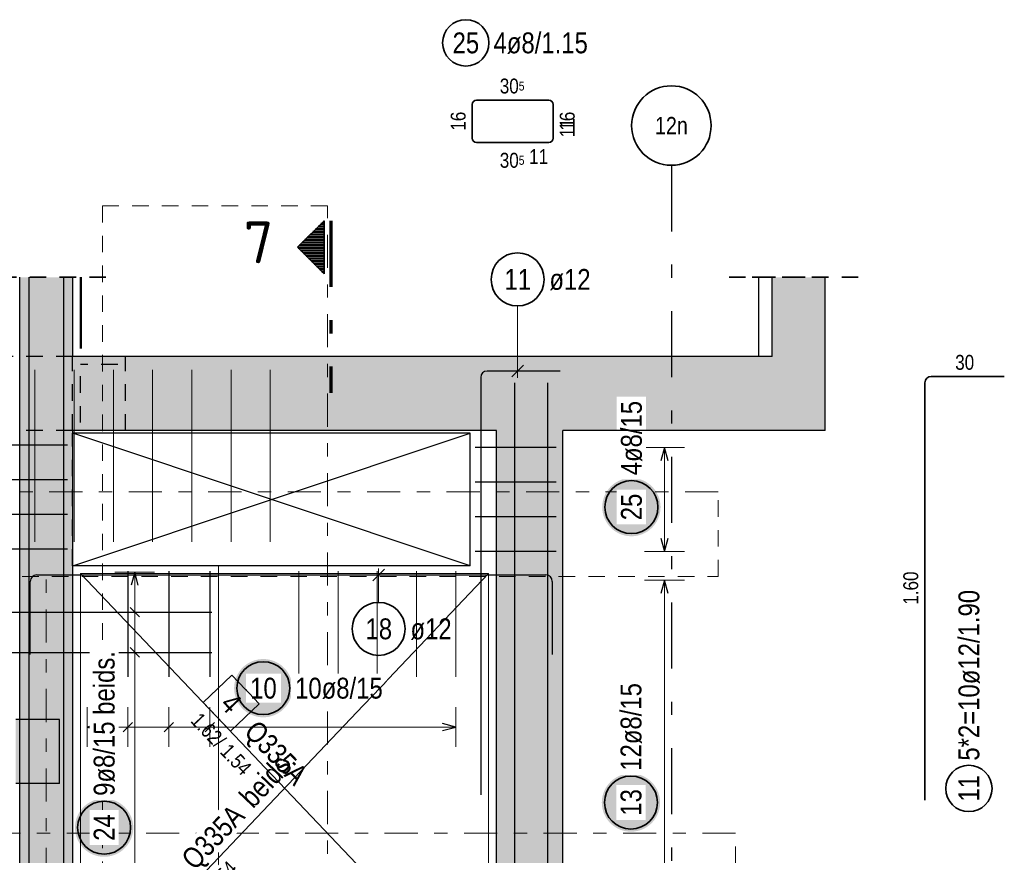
# Model space of a CAD drawing. Header units: millimetres. Extents: x -20 to 91, y -4 to 50.
# Tile 17 of 41: x 42.01 to 49.44, y 14.59 to 20.9. Entities that reach past the tile are written whole.
import ezdxf
from ezdxf.enums import TextEntityAlignment as Align

# ---------------------------------------------------------------- set-up
doc = ezdxf.new("R2010")
doc.units = ezdxf.units.MM
for name, pattern in [('DASHDOT', [1, 0.5, -0.25, 0, -0.25]), ('DASHDOTX2', [2, 1, -0.5, 0, -0.5]), ('HIDDEN', [0.375, 0.25, -0.125])]:
    doc.linetypes.add(name, pattern=pattern)
for name, color, linetype, lineweight in [('Achsen', 7, 'Continuous', 20), ('Bewehrung', 7, 'Continuous', 20), ('nplo Bewehrung', 7, 'Continuous', 20), ('Schraffuren', 7, 'Continuous', 20)]:
    doc.layers.add(name, color=color, linetype=linetype, lineweight=lineweight)
doc.styles.add('Arial Narrow', font='ARIALN.TTF')
doc.styles.add('isocp', font='isocp', dxfattribs={"width": 1.1})

msp = doc.modelspace()

# ---------------------------------------------------------------- hatches: boundary and pattern name
at = {"lineweight": 50}
h = msp.add_hatch(dxfattribs=at)
h.set_pattern_fill('Mau', color=4, scale=0.01, style=0, pattern_type=2)
h.set_pattern_definition([(0, (0, 0), (0, 0.02), [])])
h.paths.add_polyline_path([(44.306412, 19.384359), (44.106412, 19.184359), (44.306412, 18.984359)])
at = {"lineweight": 25, "true_color": 0xffffff}
for points in [[(44.067571, 15.855406), (44.067437, 15.863084), (44.067035, 15.870752), (44.066366, 15.878402), (44.06543, 15.886024), (44.064229, 15.893608), (44.062763, 15.901146), (44.061036, 15.908629), (44.059049, 15.916046), (44.056803, 15.923389), (44.054303, 15.93065), (44.051551, 15.937819), (44.048551, 15.944888), (44.045306, 15.951847), (44.041819, 15.958689), (44.038097, 15.965406), (44.034142, 15.971988), (44.029959, 15.978428), (44.025555, 15.984718), (44.020933, 15.990851), (44.016101, 15.996819), (44.011063, 16.002614), (44.005826, 16.008231), (44.000396, 16.01366), (43.99478, 16.018898), (43.988984, 16.023936), (43.983017, 16.028768), (43.976884, 16.033389), (43.970593, 16.037794), (43.964153, 16.041976), (43.957571, 16.045931), (43.950855, 16.049654), (43.944013, 16.05314), (43.937053, 16.056386), (43.929984, 16.059386), (43.922815, 16.062138), (43.915555, 16.064638), (43.908211, 16.066883), (43.900794, 16.068871), (43.893312, 16.070598), (43.885774, 16.072063), (43.878189, 16.073265), (43.870567, 16.074201), (43.862917, 16.07487), (43.855249, 16.075272), (43.847571, 16.075406), (43.839893, 16.075272), (43.832225, 16.07487), (43.824575, 16.074201), (43.816953, 16.073265), (43.809368, 16.072063), (43.80183, 16.070598), (43.794348, 16.068871), (43.786931, 16.066883), (43.779587, 16.064638), (43.772327, 16.062138), (43.765158, 16.059386), (43.758089, 16.056386), (43.751129, 16.05314), (43.744287, 16.049654), (43.737571, 16.045931), (43.730989, 16.041976), (43.724549, 16.037794), (43.718258, 16.033389), (43.712125, 16.028768), (43.706158, 16.023936), (43.700362, 16.018898), (43.694746, 16.01366), (43.689316, 16.008231), (43.684079, 16.002614), (43.679041, 15.996819), (43.674209, 15.990851), (43.669587, 15.984718), (43.665183, 15.978428), (43.661, 15.971988), (43.657045, 15.965406), (43.653323, 15.958689), (43.649836, 15.951847), (43.646591, 15.944888), (43.643591, 15.937819), (43.640839, 15.93065), (43.638339, 15.923389), (43.636093, 15.916046), (43.634106, 15.908629), (43.632379, 15.901146), (43.630913, 15.893608), (43.629712, 15.886024), (43.628776, 15.878402), (43.628107, 15.870752), (43.627705, 15.863084), (43.627571, 15.855406), (43.627705, 15.847728), (43.628107, 15.840059), (43.628776, 15.832409), (43.629712, 15.824788), (43.630913, 15.817203), (43.632379, 15.809665), (43.634106, 15.802183), (43.636093, 15.794766), (43.638339, 15.787422), (43.640839, 15.780161), (43.643591, 15.772992), (43.646591, 15.765924), (43.649836, 15.758964), (43.653323, 15.752122), (43.657045, 15.745406), (43.661, 15.738824), (43.665183, 15.732383), (43.669587, 15.726093), (43.674209, 15.71996), (43.679041, 15.713992), (43.684079, 15.708197), (43.689316, 15.702581), (43.694746, 15.697151), (43.700362, 15.691914), (43.706158, 15.686876), (43.712125, 15.682043), (43.718258, 15.677422), (43.724549, 15.673017), (43.730989, 15.668835), (43.737571, 15.66488), (43.744287, 15.661157), (43.751129, 15.657671), (43.758089, 15.654426), (43.765158, 15.651425), (43.772327, 15.648673), (43.779587, 15.646173), (43.786931, 15.643928), (43.794348, 15.641941), (43.80183, 15.640213), (43.809368, 15.638748), (43.816953, 15.637547), (43.824575, 15.636611), (43.832225, 15.635942), (43.839893, 15.63554), (43.847571, 15.635406), (43.855249, 15.63554), (43.862917, 15.635942), (43.870567, 15.636611), (43.878189, 15.637547), (43.885774, 15.638748), (43.893312, 15.640213), (43.900794, 15.641941), (43.908211, 15.643928), (43.915555, 15.646173), (43.922815, 15.648673), (43.929984, 15.651425), (43.937053, 15.654426), (43.944013, 15.657671), (43.950855, 15.661157), (43.957571, 15.66488), (43.964153, 15.668835), (43.970593, 15.673017), (43.976884, 15.677422), (43.983017, 15.682043), (43.988984, 15.686876), (43.99478, 15.691914), (44.000396, 15.697151), (44.005826, 15.702581), (44.011063, 15.708197), (44.016101, 15.713992), (44.020933, 15.71996), (44.025555, 15.726093), (44.029959, 15.732383), (44.034142, 15.738824), (44.038097, 15.745406), (44.041819, 15.752122), (44.045306, 15.758964), (44.048551, 15.765924), (44.051551, 15.772992), (44.054303, 15.780161), (44.056803, 15.787422), (44.059049, 15.794766), (44.061036, 15.802183), (44.062763, 15.809665), (44.064229, 15.817203), (44.06543, 15.824788), (44.066366, 15.832409), (44.067035, 15.840059)], [(46.843458, 14.991771), (46.843324, 14.999448), (46.842922, 15.007117), (46.842253, 15.014767), (46.841317, 15.022389), (46.840116, 15.029973), (46.83865, 15.037511), (46.836923, 15.044993), (46.834936, 15.052411), (46.83269, 15.059754), (46.83019, 15.067015), (46.827438, 15.074184), (46.824438, 15.081253), (46.821193, 15.088212), (46.817706, 15.095054), (46.813984, 15.101771), (46.810029, 15.108353), (46.805846, 15.114793), (46.801442, 15.121083), (46.79682, 15.127216), (46.791988, 15.133184), (46.78695, 15.138979), (46.781713, 15.144595), (46.776283, 15.150025), (46.770667, 15.155262), (46.764871, 15.1603), (46.758903, 15.165133), (46.752771, 15.169754), (46.74648, 15.174159), (46.74004, 15.178341), (46.733458, 15.182296), (46.726742, 15.186019), (46.7199, 15.189505), (46.71294, 15.192751), (46.705871, 15.195751), (46.698702, 15.198503), (46.691442, 15.201003), (46.684098, 15.203248), (46.676681, 15.205236), (46.669199, 15.206963), (46.661661, 15.208428), (46.654076, 15.20963), (46.646454, 15.210565), (46.638804, 15.211235), (46.631136, 15.211637), (46.623458, 15.211771), (46.61578, 15.211637), (46.608112, 15.211235), (46.600462, 15.210565), (46.59284, 15.20963), (46.585255, 15.208428), (46.577717, 15.206963), (46.570235, 15.205236), (46.562818, 15.203248), (46.555474, 15.201003), (46.548214, 15.198503), (46.541044, 15.195751), (46.533976, 15.192751), (46.527016, 15.189505), (46.520174, 15.186019), (46.513458, 15.182296), (46.506876, 15.178341), (46.500435, 15.174159), (46.494145, 15.169754), (46.488012, 15.165133), (46.482045, 15.1603), (46.476249, 15.155262), (46.470633, 15.150025), (46.465203, 15.144595), (46.459966, 15.138979), (46.454928, 15.133184), (46.450096, 15.127216), (46.445474, 15.121083), (46.44107, 15.114793), (46.436887, 15.108353), (46.432932, 15.101771), (46.429209, 15.095054), (46.425723, 15.088212), (46.422478, 15.081253), (46.419477, 15.074184), (46.416726, 15.067015), (46.414226, 15.059754), (46.41198, 15.052411), (46.409993, 15.044993), (46.408265, 15.037511), (46.4068, 15.029973), (46.405599, 15.022389), (46.404663, 15.014767), (46.403994, 15.007117), (46.403592, 14.999448), (46.403458, 14.991771), (46.403592, 14.984093), (46.403994, 14.976424), (46.404663, 14.968774), (46.405599, 14.961152), (46.4068, 14.953568), (46.408265, 14.94603), (46.409993, 14.938548), (46.41198, 14.93113), (46.414226, 14.923787), (46.416726, 14.916526), (46.419477, 14.909357), (46.422478, 14.902288), (46.425723, 14.895329), (46.429209, 14.888487), (46.432932, 14.881771), (46.436887, 14.875188), (46.44107, 14.868748), (46.445474, 14.862458), (46.450096, 14.856325), (46.454928, 14.850357), (46.459966, 14.844562), (46.465203, 14.838946), (46.470633, 14.833516), (46.476249, 14.828279), (46.482045, 14.823241), (46.488012, 14.818408), (46.494145, 14.813787), (46.500435, 14.809382), (46.506876, 14.8052), (46.513458, 14.801245), (46.520174, 14.797522), (46.527016, 14.794036), (46.533976, 14.790791), (46.541044, 14.78779), (46.548214, 14.785038), (46.555474, 14.782538), (46.562818, 14.780293), (46.570235, 14.778305), (46.577717, 14.776578), (46.585255, 14.775113), (46.59284, 14.773912), (46.600462, 14.772976), (46.608112, 14.772306), (46.61578, 14.771905), (46.623458, 14.771771), (46.631136, 14.771905), (46.638804, 14.772306), (46.646454, 14.772976), (46.654076, 14.773912), (46.661661, 14.775113), (46.669199, 14.776578), (46.676681, 14.778305), (46.684098, 14.780293), (46.691442, 14.782538), (46.698702, 14.785038), (46.705871, 14.78779), (46.71294, 14.790791), (46.7199, 14.794036), (46.726742, 14.797522), (46.733458, 14.801245), (46.74004, 14.8052), (46.74648, 14.809382), (46.752771, 14.813787), (46.758903, 14.818408), (46.764871, 14.823241), (46.770667, 14.828279), (46.776283, 14.833516), (46.781713, 14.838946), (46.78695, 14.844562), (46.791988, 14.850357), (46.79682, 14.856325), (46.801442, 14.862458), (46.805846, 14.868748), (46.810029, 14.875188), (46.813984, 14.881771), (46.817706, 14.888487), (46.821193, 14.895329), (46.824438, 14.902288), (46.827438, 14.909357), (46.83019, 14.916526), (46.83269, 14.923787), (46.834936, 14.93113), (46.836923, 14.938548), (46.83865, 14.94603), (46.840116, 14.953568), (46.841317, 14.961152), (46.842253, 14.968774), (46.842922, 14.976424)], [(42.866024, 14.802347), (42.86589, 14.810024), (42.865488, 14.817693), (42.864819, 14.825343), (42.863883, 14.832965), (42.862681, 14.840549), (42.861216, 14.848087), (42.859489, 14.855569), (42.857501, 14.862987), (42.855256, 14.87033), (42.852756, 14.877591), (42.850004, 14.88476), (42.847004, 14.891829), (42.843758, 14.898788), (42.840272, 14.90563), (42.836549, 14.912347), (42.832594, 14.918929), (42.828412, 14.925369), (42.824008, 14.931659), (42.819386, 14.937792), (42.814554, 14.94376), (42.809516, 14.949555), (42.804279, 14.955171), (42.798849, 14.960601), (42.793233, 14.965838), (42.787437, 14.970876), (42.781469, 14.975709), (42.775337, 14.98033), (42.769046, 14.984735), (42.762606, 14.988917), (42.756024, 14.992872), (42.749308, 14.996595), (42.742465, 15.000081), (42.735506, 15.003327), (42.728437, 15.006327), (42.721268, 15.009079), (42.714008, 15.011579), (42.706664, 15.013824), (42.699247, 15.015812), (42.691764, 15.017539), (42.684226, 15.019004), (42.676642, 15.020206), (42.66902, 15.021141), (42.66137, 15.021811), (42.653702, 15.022213), (42.646024, 15.022347), (42.638346, 15.022213), (42.630677, 15.021811), (42.623028, 15.021141), (42.615406, 15.020206), (42.607821, 15.019004), (42.600283, 15.017539), (42.592801, 15.015812), (42.585384, 15.013824), (42.57804, 15.011579), (42.570779, 15.009079), (42.56361, 15.006327), (42.556542, 15.003327), (42.549582, 15.000081), (42.54274, 14.996595), (42.536024, 14.992872), (42.529442, 14.988917), (42.523001, 14.984735), (42.516711, 14.98033), (42.510578, 14.975709), (42.504611, 14.970876), (42.498815, 14.965838), (42.493199, 14.960601), (42.487769, 14.955171), (42.482532, 14.949555), (42.477494, 14.94376), (42.472661, 14.937792), (42.46804, 14.931659), (42.463636, 14.925369), (42.459453, 14.918929), (42.455498, 14.912347), (42.451775, 14.90563), (42.448289, 14.898788), (42.445044, 14.891829), (42.442043, 14.88476), (42.439291, 14.877591), (42.436791, 14.87033), (42.434546, 14.862987), (42.432559, 14.855569), (42.430831, 14.848087), (42.429366, 14.840549), (42.428165, 14.832965), (42.427229, 14.825343), (42.42656, 14.817693), (42.426158, 14.810024), (42.426024, 14.802347), (42.426158, 14.794669), (42.42656, 14.787), (42.427229, 14.77935), (42.428165, 14.771729), (42.429366, 14.764144), (42.430831, 14.756606), (42.432559, 14.749124), (42.434546, 14.741706), (42.436791, 14.734363), (42.439291, 14.727102), (42.442043, 14.719933), (42.445044, 14.712865), (42.448289, 14.705905), (42.451775, 14.699063), (42.455498, 14.692347), (42.459453, 14.685764), (42.463636, 14.679324), (42.46804, 14.673034), (42.472661, 14.666901), (42.477494, 14.660933), (42.482532, 14.655138), (42.487769, 14.649522), (42.493199, 14.644092), (42.498815, 14.638855), (42.504611, 14.633817), (42.510578, 14.628984), (42.516711, 14.624363), (42.523001, 14.619958), (42.529442, 14.615776), (42.536024, 14.611821), (42.54274, 14.608098), (42.549582, 14.604612), (42.556542, 14.601367), (42.56361, 14.598366), (42.570779, 14.595614), (42.57804, 14.593114), (42.585384, 14.590869), (42.592801, 14.588882), (42.600283, 14.587154), (42.607821, 14.585689), (42.615406, 14.584488), (42.623028, 14.583552), (42.630677, 14.582883), (42.638346, 14.582481), (42.646024, 14.582347), (42.653702, 14.582481), (42.66137, 14.582883), (42.66902, 14.583552), (42.676642, 14.584488), (42.684226, 14.585689), (42.691764, 14.587154), (42.699247, 14.588882), (42.706664, 14.590869), (42.714008, 14.593114), (42.721268, 14.595614), (42.728437, 14.598366), (42.735506, 14.601367), (42.742465, 14.604612), (42.749308, 14.608098), (42.756024, 14.611821), (42.762606, 14.615776), (42.769046, 14.619958), (42.775337, 14.624363), (42.781469, 14.628984), (42.787437, 14.633817), (42.793233, 14.638855), (42.798849, 14.644092), (42.804279, 14.649522), (42.809516, 14.655138), (42.814554, 14.660933), (42.819386, 14.666901), (42.824008, 14.673034), (42.828412, 14.679324), (42.832594, 14.685764), (42.836549, 14.692347), (42.840272, 14.699063), (42.843758, 14.705905), (42.847004, 14.712865), (42.850004, 14.719933), (42.852756, 14.727102), (42.855256, 14.734363), (42.857501, 14.741706), (42.859489, 14.749124), (42.861216, 14.756606), (42.862681, 14.764144), (42.863883, 14.771729), (42.864819, 14.77935), (42.865488, 14.787)]]:
    msp.add_hatch(color=7, dxfattribs=at).paths.add_polyline_path(points)
at = {"layer": 'Bewehrung', "lineweight": 25, "true_color": 0xffffff}
msp.add_hatch(color=7, dxfattribs=at).paths.add_polyline_path([(46.846666, 17.222406), (46.846532, 17.230084), (46.84613, 17.237752), (46.845461, 17.245402), (46.844525, 17.253024), (46.843323, 17.260608), (46.841858, 17.268146), (46.840131, 17.275629), (46.838143, 17.283046), (46.835898, 17.29039), (46.833398, 17.29765), (46.830646, 17.304819), (46.827646, 17.311888), (46.8244, 17.318848), (46.820914, 17.32569), (46.817191, 17.332406), (46.813236, 17.338988), (46.809054, 17.345428), (46.804649, 17.351719), (46.800028, 17.357851), (46.795196, 17.363819), (46.790158, 17.369615), (46.78492, 17.375231), (46.779491, 17.380661), (46.773874, 17.385898), (46.768079, 17.390936), (46.762111, 17.395768), (46.755978, 17.40039), (46.749688, 17.404794), (46.743248, 17.408976), (46.736666, 17.412931), (46.729949, 17.416654), (46.723107, 17.420141), (46.716148, 17.423386), (46.709079, 17.426386), (46.70191, 17.429138), (46.694649, 17.431638), (46.687306, 17.433883), (46.679889, 17.435871), (46.672406, 17.437598), (46.664868, 17.439064), (46.657284, 17.440265), (46.649662, 17.441201), (46.642012, 17.44187), (46.634344, 17.442272), (46.626666, 17.442406), (46.618988, 17.442272), (46.611319, 17.44187), (46.603669, 17.441201), (46.596048, 17.440265), (46.588463, 17.439064), (46.580925, 17.437598), (46.573443, 17.435871), (46.566026, 17.433883), (46.558682, 17.431638), (46.551421, 17.429138), (46.544252, 17.426386), (46.537184, 17.423386), (46.530224, 17.420141), (46.523382, 17.416654), (46.516666, 17.412931), (46.510084, 17.408976), (46.503643, 17.404794), (46.497353, 17.40039), (46.49122, 17.395768), (46.485252, 17.390936), (46.479457, 17.385898), (46.473841, 17.380661), (46.468411, 17.375231), (46.463174, 17.369615), (46.458136, 17.363819), (46.453303, 17.357851), (46.448682, 17.351719), (46.444277, 17.345428), (46.440095, 17.338988), (46.43614, 17.332406), (46.432417, 17.32569), (46.428931, 17.318848), (46.425686, 17.311888), (46.422685, 17.304819), (46.419933, 17.29765), (46.417433, 17.29039), (46.415188, 17.283046), (46.413201, 17.275629), (46.411473, 17.268146), (46.410008, 17.260608), (46.408807, 17.253024), (46.407871, 17.245402), (46.407202, 17.237752), (46.4068, 17.230084), (46.406666, 17.222406), (46.4068, 17.214728), (46.407202, 17.207059), (46.407871, 17.19941), (46.408807, 17.191788), (46.410008, 17.184203), (46.411473, 17.176665), (46.413201, 17.169183), (46.415188, 17.161766), (46.417433, 17.154422), (46.419933, 17.147161), (46.422685, 17.139992), (46.425686, 17.132924), (46.428931, 17.125964), (46.432417, 17.119122), (46.43614, 17.112406), (46.440095, 17.105824), (46.444277, 17.099383), (46.448682, 17.093093), (46.453303, 17.08696), (46.458136, 17.080993), (46.463174, 17.075197), (46.468411, 17.069581), (46.473841, 17.064151), (46.479457, 17.058914), (46.485252, 17.053876), (46.49122, 17.049044), (46.497353, 17.044422), (46.503643, 17.040018), (46.510084, 17.035835), (46.516666, 17.03188), (46.523382, 17.028157), (46.530224, 17.024671), (46.537184, 17.021426), (46.544252, 17.018425), (46.551421, 17.015673), (46.558682, 17.013173), (46.566026, 17.010928), (46.573443, 17.008941), (46.580925, 17.007213), (46.588463, 17.005748), (46.596048, 17.004547), (46.603669, 17.003611), (46.611319, 17.002942), (46.618988, 17.00254), (46.626666, 17.002406), (46.634344, 17.00254), (46.642012, 17.002942), (46.649662, 17.003611), (46.657284, 17.004547), (46.664868, 17.005748), (46.672406, 17.007213), (46.679889, 17.008941), (46.687306, 17.010928), (46.694649, 17.013173), (46.70191, 17.015673), (46.709079, 17.018425), (46.716148, 17.021426), (46.723107, 17.024671), (46.729949, 17.028157), (46.736666, 17.03188), (46.743248, 17.035835), (46.749688, 17.040018), (46.755978, 17.044422), (46.762111, 17.049044), (46.768079, 17.053876), (46.773874, 17.058914), (46.779491, 17.064151), (46.78492, 17.069581), (46.790158, 17.075197), (46.795196, 17.080993), (46.800028, 17.08696), (46.804649, 17.093093), (46.809054, 17.099383), (46.813236, 17.105824), (46.817191, 17.112406), (46.820914, 17.119122), (46.8244, 17.125964), (46.827646, 17.132924), (46.830646, 17.139992), (46.833398, 17.147161), (46.835898, 17.154422), (46.838143, 17.161766), (46.840131, 17.169183), (46.841858, 17.176665), (46.843323, 17.184203), (46.844525, 17.191788), (46.845461, 17.19941), (46.84613, 17.207059)])
at = {"layer": 'Schraffuren', "lineweight": 13, "true_color": 0xd7ffd7}
for points in [[(42.008659, 18.359993), (42.408659, 18.359993), (42.408659, 18.958261), (42.008659, 18.958261)], [(47.689368, 18.359993), (48.089368, 18.359993), (48.089368, 18.958261), (47.689368, 18.958261)], [(42.008659, 17.799981), (48.089368, 17.799993), (48.089368, 18.359993), (42.008659, 18.359993)], [(42.008659, 8.999981), (42.408659, 8.999981), (42.408659, 17.799981), (42.008659, 17.799981)], [(45.609011, 8.999979), (46.109011, 8.999979), (46.109011, 17.799979), (45.609011, 17.799979)], [(41.978293, 15.136079), (42.308293, 15.136079), (42.308293, 15.618079), (41.978293, 15.618079)]]:
    msp.add_hatch(color=254, dxfattribs=at).paths.add_polyline_path(points)

# ---------------------------------------------------------------- linework, layer by layer
at = {"color": 9, "linetype": 'HIDDEN', "lineweight": 0, "ltscale": 0.5}
for p, q in [((44.332515, 19.496179), (42.633975, 19.496179)), ((42.633975, 19.496179), (42.633975, 8.829375))]:
    msp.add_line(p, q, dxfattribs=at)
at = {"color": 9, "linetype": 'DASHDOT', "lineweight": 0, "ltscale": 0.5}
for p, q in [((44.332515, 8.829375), (44.332515, 19.496179)), ((42.208659, 14.399979), (42.208659, 16.779981))]:
    msp.add_line(p, q, dxfattribs=at)
at = {"color": 2, "linetype": 'Continuous', "lineweight": 35}
for p, q in [((44.106412, 19.184359), (44.306412, 19.384359)), ((44.306412, 18.984359), (44.306412, 19.384359)), ((44.306412, 18.984359), (44.106412, 19.184359))]:
    msp.add_line(p, q, dxfattribs=at)
at = {"color": 1, "linetype": 'DASHDOTX2', "lineweight": 70, "ltscale": 0.5}
msp.add_line((44.356412, 19.384359), (44.356412, 18.084359), dxfattribs=at)
at = {"color": 2, "linetype": 'HIDDEN', "lineweight": 35, "ltscale": 0.5}
for p, q in [((42.659368, 18.958261), (28.898772, 18.958261)), ((47.939368, 18.958261), (47.339368, 18.958261)), ((48.339368, 18.958261), (47.439368, 18.958261))]:
    msp.add_line(p, q, dxfattribs=at)
at = {"color": 3, "linetype": 'HIDDEN', "lineweight": 25, "ltscale": 0.5}
for p, q in [((42.408366, 18.359979), (33.308659, 18.359979)), ((42.408364, 17.799993), (42.408364, 18.359993)), ((42.408659, 18.359979), (42.408366, 18.359979)), ((42.808366, 17.799993), (42.808366, 18.359979)), ((42.408366, 17.799979), (42.008659, 17.799979)), ((42.408659, 17.779981), (42.408364, 17.779981)), ((42.408364, 16.779981), (42.408364, 17.779981)), ((42.408659, 17.799979), (42.408366, 17.799979)), ((42.408659, 16.779981), (42.408364, 16.779981))]:
    msp.add_line(p, q, dxfattribs=at)
at = {"color": 5, "linetype": 'Continuous', "lineweight": 18, "ltscale": 0.5}
for p, q in [((43.026666, 16.731981), (42.726666, 16.731981)), ((42.876666, 16.731981), (42.876666, 14.30798)), ((47.026666, 16.670964), (46.726666, 16.670964)), ((46.876666, 16.670964), (46.876666, 13.527983)), ((43.026666, 16.428981), (42.726666, 16.428981)), ((43.026666, 16.125981), (42.726666, 16.125981)), ((42.516661, 15.712078), (42.516661, 15.412078)), ((42.825961, 15.412078), (42.825961, 15.712078)), ((43.135261, 15.412078), (43.135261, 15.712078)), ((43.444562, 15.412078), (43.444562, 15.712078)), ((45.300364, 15.412078), (45.300364, 15.712078)), ((45.300364, 15.562078), (42.516661, 15.562078))]:
    msp.add_line(p, q, dxfattribs=at)
at = {"color": 3, "linetype": 'Continuous', "lineweight": 25, "ltscale": 0.5}
for p, q in [((42.825961, 16.739981), (42.825961, 15.939981)), ((42.876666, 16.731981), (42.849871, 16.631981)), ((42.903461, 16.631981), (42.876666, 16.731981)), ((43.135261, 16.739981), (43.135261, 15.939981)), ((43.444562, 16.739981), (43.444562, 15.939981)), ((46.876666, 16.670964), (46.849871, 16.570964)), ((46.903461, 16.570964), (46.876666, 16.670964)), ((40.958659, 16.428981), (43.458659, 16.428981)), ((42.912021, 16.393626), (42.84131, 16.464336)), ((42.912021, 16.090626), (42.84131, 16.161336)), ((40.958659, 16.125981), (43.458659, 16.125981)), ((42.616661, 15.588872), (42.516661, 15.562078)), ((42.516661, 15.562078), (42.616661, 15.535283)), ((42.790606, 15.526722), (42.861316, 15.597433)), ((43.099906, 15.526722), (43.170617, 15.597433)), ((43.409206, 15.526722), (43.479917, 15.597433)), ((45.300364, 15.562078), (45.200364, 15.588872)), ((45.200364, 15.535283), (45.300364, 15.562078))]:
    msp.add_line(p, q, dxfattribs=at)
at = {"color": 9, "linetype": 'Continuous', "lineweight": 0}
msp.add_line((43.508293, 14.399979), (43.508293, 16.778257), dxfattribs=at)
at = {"color": 2, "linetype": 'Continuous', "lineweight": 35, "ltscale": 0.5}
for centre in [(43.847571, 15.855406), (46.623458, 14.991771), (42.646024, 14.802347)]:
    msp.add_circle(centre, 0.2, dxfattribs=at)
at = {"layer": 'Achsen', "color": 3, "linetype": 'DASHDOTX2', "lineweight": 25, "ltscale": 0.5}
msp.add_line((46.928667, 19.802997), (46.928667, 8.620376), dxfattribs=at)
at = {"layer": 'Achsen', "color": 3, "linetype": 'Continuous', "lineweight": 25}
for p, q in [((42.409368, 18.359993), (42.409368, 18.958261)), ((47.589368, 18.359993), (47.589368, 18.958261)), ((42.008659, 17.799979), (42.008293, 17.799979)), ((45.408364, 17.779981), (42.408659, 17.779981)), ((45.408364, 16.779981), (42.408659, 17.779883)), ((43.908364, 17.279981), (45.408364, 17.779981)), ((45.408364, 16.779981), (45.408364, 17.779981)), ((42.408659, 16.780079), (43.908364, 17.279981)), ((45.408364, 16.779981), (42.408659, 16.779981))]:
    msp.add_line(p, q, dxfattribs=at)
at = {"layer": 'Achsen', "color": 4, "linetype": 'Continuous', "lineweight": 50}
msp.add_line((42.469368, 18.419993), (42.469368, 18.958261), dxfattribs=at)
at = {"layer": 'Achsen', "color": 3, "linetype": 'HIDDEN', "lineweight": 25, "ltscale": 0.5}
for p, q in [((42.748366, 18.299993), (42.468366, 18.299993)), ((42.468366, 17.859993), (42.468366, 18.299993)), ((42.408659, 17.779883), (42.408364, 17.779981)), ((42.408364, 16.779981), (42.408659, 16.780079))]:
    msp.add_line(p, q, dxfattribs=at)
at = {"layer": 'Achsen', "color": 2, "linetype": 'Continuous', "lineweight": 35}
msp.add_circle((46.928667, 20.102997), 0.3, dxfattribs=at)
at = {"layer": 'Bewehrung', "color": 2, "linetype": 'Continuous', "lineweight": 35, "ltscale": 0.5}
for p, q in [((45.457182, 20.295333), (46.003828, 20.295333)), ((45.425182, 20.007333), (45.425182, 20.263333)), ((46.035828, 20.263333), (46.035828, 20.007333)), ((46.035828, 20.195333), (46.035828, 20.007333)), ((46.003828, 19.975333), (45.457182, 19.975333)), ((46.003828, 19.975333), (45.815828, 19.975333)), ((48.842111, 18.161146), (48.842111, 15.009146)), ((49.442111, 18.209146), (48.890111, 18.209146))]:
    msp.add_line(p, q, dxfattribs=at)
at = {"layer": 'Bewehrung', "color": 3, "linetype": 'Continuous', "lineweight": 25, "ltscale": 0.5}
for p, q in [((42.080712, 9.019979), (42.080662, 18.958261)), ((42.080712, 9.019979), (42.080662, 18.958261)), ((42.340712, 9.019979), (42.340662, 18.958261)), ((42.340712, 9.019979), (42.340662, 18.958261)), ((45.723554, 18.205389), (45.811942, 18.293777)), ((46.089455, 18.249583), (45.537455, 18.249583)), ((45.489455, 18.201583), (45.489455, 15.049583)), ((41.068364, 17.691979), (42.368364, 17.691979)), ((46.059011, 17.67198), (45.448364, 17.67198)), ((46.876666, 17.67198), (46.849871, 17.57198)), ((46.903461, 17.57198), (46.876666, 17.67198)), ((41.068364, 17.430646), (42.368364, 17.430646)), ((46.059011, 17.410647), (45.448364, 17.410647)), ((41.068364, 17.169312), (42.368364, 17.169312)), ((46.059011, 17.149314), (45.448364, 17.149314)), ((46.849871, 16.987981), (46.876666, 16.887981)), ((46.876666, 16.887981), (46.903461, 16.987981)), ((41.068364, 16.907979), (42.368364, 16.907979)), ((46.059011, 16.887981), (45.448364, 16.887981)), ((44.762812, 16.754175), (44.674424, 16.665787)), ((42.088659, 16.109981), (42.088659, 16.661981)), ((42.136659, 16.709981), (45.981011, 16.709981)), ((46.029011, 16.661981), (46.029011, 16.109981))]:
    msp.add_line(p, q, dxfattribs=at)
at = {"layer": 'Bewehrung', "color": 5, "linetype": 'Continuous', "lineweight": 18, "ltscale": 0.5}
for p, q in [((45.767748, 18.741741), (45.767748, 18.199583)), ((47.026666, 17.67198), (46.726666, 17.67198)), ((46.876666, 16.887981), (46.876666, 17.67198)), ((46.726666, 16.887981), (47.026666, 16.887981)), ((44.718618, 16.503289), (44.718618, 16.759981))]:
    msp.add_line(p, q, dxfattribs=at)
at = {"layer": 'Bewehrung', "color": 9, "linetype": 'DASHDOT', "lineweight": 0, "ltscale": 0.5}
for p, q in [((47.282039, 17.336952), (40.902158, 17.336952)), ((47.413541, 14.761395), (28.15507, 14.761395))]:
    msp.add_line(p, q, dxfattribs=at)
at = {"layer": 'Bewehrung', "color": 9, "linetype": 'HIDDEN', "lineweight": 0, "ltscale": 0.5}
for p, q in [((47.282039, 16.698964), (47.282039, 17.336952)), ((40.902158, 16.698964), (47.282039, 16.698964)), ((47.413541, 11.385873), (47.413541, 14.761395))]:
    msp.add_line(p, q, dxfattribs=at)
at = {"layer": 'Bewehrung', "color": 7, "linetype": 'Continuous', "lineweight": 18, "ltscale": 0.5}
for p, q in [((45.54901, 16.719977), (42.46866, 16.719977)), ((42.46866, 16.719977), (42.46866, 13.479982)), ((45.54901, 13.479982), (45.54901, 16.719977))]:
    msp.add_line(p, q, dxfattribs=at)
at = {"layer": 'Bewehrung', "color": 9, "linetype": 'Continuous', "lineweight": 0, "ltscale": 0.5}
for p, q in [((45.54901, 16.719977), (42.46866, 16.719977)), ((42.46866, 16.719977), (42.46866, 13.479982)), ((45.54901, 13.479982), (45.54901, 16.719977)), ((43.610186, 15.954686), (43.392765, 15.747979)), ((43.392765, 15.747979), (43.599473, 15.530558))]:
    msp.add_line(p, q, dxfattribs=at)
at = {"layer": 'Bewehrung', "color": 2, "linetype": 'Continuous', "lineweight": 35, "ltscale": 0.5}
for centre, radius in [((45.375966, 20.72748), 0.175), ((45.767748, 18.941741), 0.2), ((46.626666, 17.222406), 0.2), ((44.718618, 16.303289), 0.2), ((49.174761, 15.098163), 0.175)]:
    msp.add_circle(centre, radius, dxfattribs=at)
for centre, radius, start, end in [((45.457182, 20.263333), 0.032, 90, 180), ((46.003828, 20.263333), 0.032, 0, 90), ((45.457182, 20.007333), 0.032, 180, 270), ((46.003828, 20.007333), 0.032, 270, 0), ((46.003828, 20.007333), 0.032, 270, 0), ((48.890111, 18.161146), 0.048, 90, 180)]:
    msp.add_arc(centre, radius, start, end, dxfattribs=at)
at = {"layer": 'Bewehrung', "color": 3, "linetype": 'Continuous', "lineweight": 25, "ltscale": 0.5}
for centre, start, end in [((45.537455, 18.201583), 90, 180), ((42.136659, 16.661981), 90, 180), ((45.981011, 16.661981), 0, 90)]:
    msp.add_arc(centre, 0.048, start, end, dxfattribs=at)
at = {"layer": 'nplo Bewehrung', "color": 9, "linetype": 'Continuous', "lineweight": 0, "ltscale": 0.5}
for p, q in [((42.124014, 16.959993), (42.124014, 18.259993)), ((42.420072, 16.959993), (42.420072, 18.259993)), ((42.716131, 16.959993), (42.716131, 18.259993)), ((43.012189, 16.959993), (43.012189, 18.259993)), ((43.308247, 16.959993), (43.308247, 18.259993)), ((43.604306, 16.959993), (43.604306, 18.259993)), ((43.900364, 16.959993), (43.900364, 18.259993)), ((44.116365, 15.939979), (44.116365, 16.739979)), ((44.412365, 15.939979), (44.412365, 16.739979)), ((44.708364, 15.939979), (44.708364, 16.739979)), ((45.004364, 15.939979), (45.004364, 16.739979)), ((45.300364, 15.939979), (45.300364, 16.739979))]:
    msp.add_line(p, q, dxfattribs=at)
at = {"layer": 'Schraffuren', "color": 3, "linetype": 'Continuous', "lineweight": 25}
for p, q in [((42.008659, 18.359993), (42.008659, 18.958261)), ((42.408659, 18.359993), (42.408659, 18.958261)), ((47.689368, 18.359993), (47.689368, 18.958261)), ((48.089368, 18.359993), (48.089368, 18.958261)), ((42.008659, 17.799981), (42.008659, 18.359993)), ((47.689368, 18.359979), (42.408659, 18.359979)), ((48.089368, 17.799993), (48.089368, 18.359993)), ((45.747667, 14.283985), (45.747667, 18.160696)), ((45.99538, 14.259213), (45.99538, 18.160696)), ((42.008659, 8.999981), (42.008659, 17.799981)), ((42.408659, 8.999981), (42.408659, 17.799981)), ((45.609011, 17.799979), (42.408659, 17.799979)), ((45.609011, 8.999979), (45.609011, 17.799979)), ((46.109011, 8.999979), (46.109011, 17.799979)), ((42.308293, 15.618079), (41.978293, 15.618079)), ((42.308293, 15.136079), (42.308293, 15.618079)), ((42.308293, 15.136079), (41.978293, 15.136079))]:
    msp.add_line(p, q, dxfattribs=at)

# ---------------------------------------------------------------- texts
at = {"color": 2, "lineweight": 35, "style": 'isocp', "width": 1.15}
msp.add_text('7', height=0.315, dxfattribs=at).set_placement((43.811724, 19.063924), align=Align.CENTER)
at = {"color": 2, "lineweight": 35, "insert": (46.544708, 15.231771), "char_height": 0.1575, "attachment_point": 1, "rotation": 90, "line_spacing_factor": 0.9, "style": 'Arial Narrow', "bg_fill": 3, "box_fill_scale": 1.2, "bg_fill_color": 256, "bg_fill_true_color": 13158600, "bg_fill_transparency": 0}
msp.add_mtext('12ø8/15', dxfattribs=at)
at = {"layer": 'Achsen', "color": 3, "lineweight": 25, "style": 'Arial Narrow'}
msp.add_text('12n', height=0.13, dxfattribs=at).set_placement((46.928667, 20.102997), align=Align.MIDDLE_CENTER)
at = {"layer": 'Bewehrung', "color": 2, "lineweight": 35, "char_height": 0.1575, "attachment_point": 1, "line_spacing_factor": 0.9, "style": 'Arial Narrow'}
for s, insert in [('4ø8/1.15', (45.585966, 20.80623)), ('25', (45.276741, 20.80623)), ('11', (45.668523, 19.020491)), ('ø12', (46.007748, 19.020491)), ('18', (44.619393, 16.382039)), ('ø12', (44.958618, 16.382039))]:
    msp.add_mtext(s, dxfattribs=dict(at, insert=insert))
at = {"layer": 'Bewehrung', "color": 3, "lineweight": 25, "char_height": 0.1125, "attachment_point": 1, "line_spacing_factor": 0.9, "style": 'Arial Narrow'}
for s, insert in [('30{\\A1;\\H.6x;\\S5;}', (45.633052, 20.457833)), ('11', (45.854953, 19.925333)), ('30{\\A1;\\H.6x;\\S5;}', (45.633052, 19.897208)), ('30', (49.071236, 18.371646))]:
    msp.add_mtext(s, dxfattribs=dict(at, insert=insert))
at = {"layer": 'Bewehrung', "color": 3, "lineweight": 25, "char_height": 0.1125, "attachment_point": 1, "rotation": 90, "line_spacing_factor": 0.9, "style": 'Arial Narrow'}
for s, insert in [('16', (45.262682, 20.064458)), ('16', (46.085828, 20.064458)), ('11', (46.085828, 20.014458)), ('1.60', (48.679611, 16.485396))]:
    msp.add_mtext(s, dxfattribs=dict(at, insert=insert))
at = {"layer": 'Bewehrung', "color": 2, "lineweight": 35, "char_height": 0.1575, "attachment_point": 1, "rotation": 90, "line_spacing_factor": 0.9, "style": 'Arial Narrow'}
for s, insert in [('5*2=10ø12/1.90', (49.096011, 15.308163)), ('11', (49.096011, 14.998938))]:
    msp.add_mtext(s, dxfattribs=dict(at, insert=insert))
at = {"layer": 'Bewehrung', "color": 9, "lineweight": 0, "insert": (43.627718, 15.832839), "char_height": 0.1575, "attachment_point": 1, "rotation": 313.5530757, "line_spacing_factor": 0.9, "style": 'Arial Narrow'}
msp.add_mtext('4', dxfattribs=at)

# ---------------------------------------------------------------- next in the draw order: texts
at = {"color": 2, "lineweight": 35, "char_height": 0.1575, "attachment_point": 1, "line_spacing_factor": 0.9, "style": 'Arial Narrow', "bg_fill": 3, "box_fill_scale": 1.2, "bg_fill_color": 256, "bg_fill_true_color": 13158600, "bg_fill_transparency": 0}
for s, insert in [('10', (43.748346, 15.934156)), ('10ø8/15', (44.087571, 15.934156))]:
    msp.add_mtext(s, dxfattribs=dict(at, insert=insert))
at = {"color": 2, "lineweight": 35, "insert": (46.544708, 14.892546), "char_height": 0.1575, "attachment_point": 1, "rotation": 90, "line_spacing_factor": 0.9, "style": 'Arial Narrow', "bg_fill": 3, "box_fill_scale": 1.2, "bg_fill_color": 256, "bg_fill_true_color": 13158600, "bg_fill_transparency": 0}
msp.add_mtext('13', dxfattribs=at)
at = {"layer": 'Bewehrung', "color": 2, "lineweight": 35, "char_height": 0.1575, "attachment_point": 1, "rotation": 90, "line_spacing_factor": 0.9, "style": 'Arial Narrow', "bg_fill": 3, "box_fill_scale": 1.2, "bg_fill_color": 256, "bg_fill_true_color": 13158600, "bg_fill_transparency": 0}
for s, insert in [('4ø8/15', (46.547916, 17.462406)), ('25', (46.547916, 17.123181))]:
    msp.add_mtext(s, dxfattribs=dict(at, insert=insert))

# ---------------------------------------------------------------- next in the draw order: linework, layer by layer
at = {"layer": 'Bewehrung', "color": 7, "linetype": 'Continuous', "lineweight": 18, "ltscale": 0.5}
msp.add_line((45.54901, 16.719977), (42.46866, 13.479982), dxfattribs=at)
at = {"layer": 'Bewehrung', "color": 9, "linetype": 'Continuous', "lineweight": 0, "ltscale": 0.5}
for p, q in [((43.816894, 15.737266), (43.610186, 15.954686)), ((43.599473, 15.530558), (43.816894, 15.737266))]:
    msp.add_line(p, q, dxfattribs=at)
at = {"layer": 'Schraffuren', "color": 3, "linetype": 'Continuous', "lineweight": 25}
msp.add_line((48.089368, 17.799979), (46.109011, 17.799979), dxfattribs=at)

# ---------------------------------------------------------------- next in the draw order: texts
at = {"layer": 'Bewehrung', "color": 2, "lineweight": 35, "insert": (43.216452, 14.582193), "char_height": 0.1575, "attachment_point": 1, "rotation": 46.4469243, "line_spacing_factor": 0.9, "style": 'Arial Narrow', "bg_fill": 3, "box_fill_scale": 1.2, "bg_fill_color": 256, "bg_fill_true_color": 13158600, "bg_fill_transparency": 0}
msp.add_mtext('Q335A', dxfattribs=at)

# ---------------------------------------------------------------- next in the draw order: texts
at = {"layer": 'Bewehrung', "color": 2, "lineweight": 35, "attachment_point": 1, "rotation": 46.4469243, "line_spacing_factor": 0.9, "style": 'Arial Narrow', "bg_fill": 3, "box_fill_scale": 1.2, "bg_fill_color": 256, "bg_fill_true_color": 13158600, "bg_fill_transparency": 0}
for s, insert, char_height in [('beids.', (43.65378, 15.051013), 0.16), (' 1.62/ 1.54', (43.159181, 14.119212), 0.1125)]:
    msp.add_mtext(s, dxfattribs=dict(at, insert=insert, char_height=char_height))

# ---------------------------------------------------------------- next in the draw order: linework, layer by layer
at = {"layer": 'Bewehrung', "color": 9, "linetype": 'Continuous', "lineweight": 0, "ltscale": 0.5}
msp.add_line((42.46866, 16.719977), (45.54901, 13.479982), dxfattribs=at)

# ---------------------------------------------------------------- next in the draw order: texts
at = {"layer": 'Bewehrung', "color": 9, "lineweight": 0, "attachment_point": 1, "rotation": 313.5530757, "line_spacing_factor": 0.9, "style": 'Arial Narrow'}
for s, insert, char_height in [(' 1.62/ 1.54', (43.349281, 15.706637), 0.1125), ('Q335A', (43.80878, 15.626066), 0.1575)]:
    msp.add_mtext(s, dxfattribs=dict(at, insert=insert, char_height=char_height))

# ---------------------------------------------------------------- next in the draw order: texts
at = {"color": 2, "lineweight": 35, "char_height": 0.1575, "attachment_point": 1, "rotation": 90, "line_spacing_factor": 0.9, "style": 'Arial Narrow', "bg_fill": 3, "box_fill_scale": 1.2, "bg_fill_color": 256, "bg_fill_true_color": 13158600, "bg_fill_transparency": 0}
for s, insert in [('9ø8/15 beids.', (42.567274, 15.042347)), ('24', (42.567274, 14.703122))]:
    msp.add_mtext(s, dxfattribs=dict(at, insert=insert))

doc.saveas('drawing.dxf')
